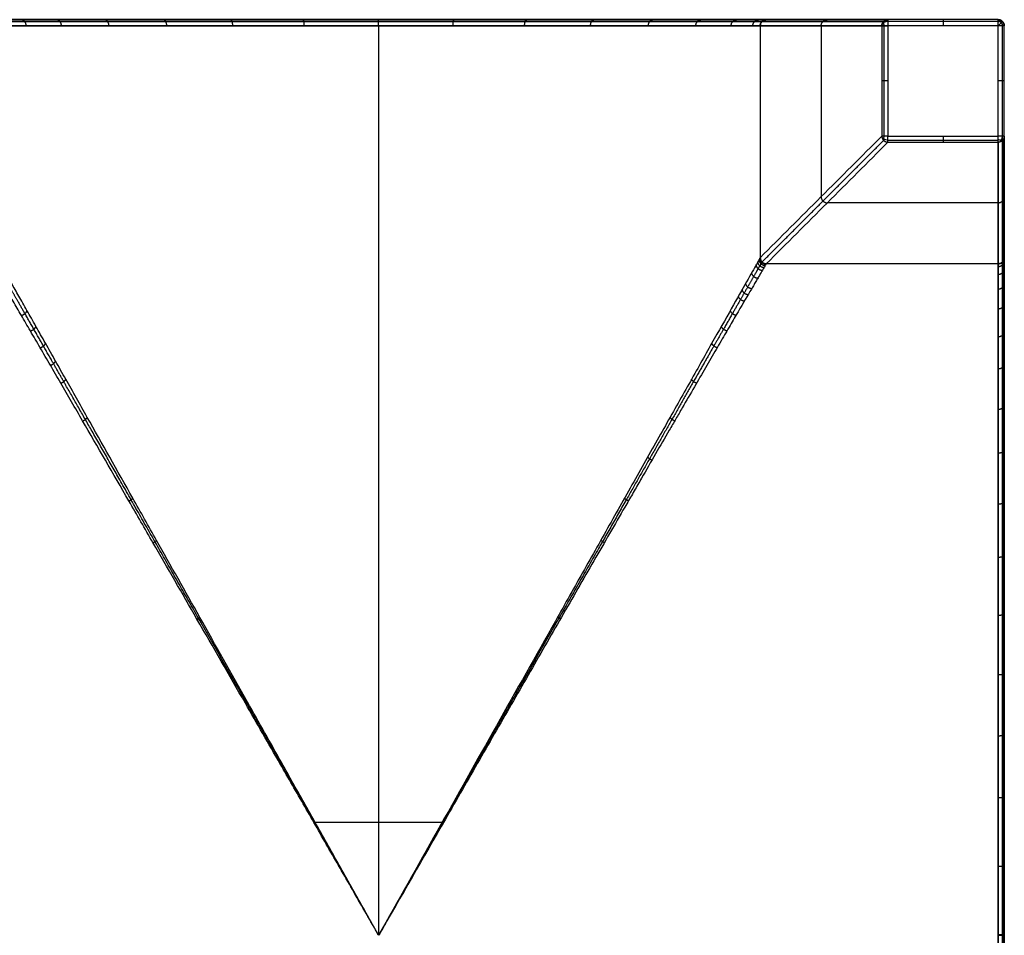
# Model space of a CAD drawing. Header units: millimetres. Extents: x -3311 to -2611, y -1698 to -1398.
# Tile 12 of 12: x -2773 to -2611, y -1548 to -1398. Entities that reach past the tile are written whole.
import ezdxf

# ---------------------------------------------------------------- set-up
doc = ezdxf.new("R2010")
doc.units = ezdxf.units.MM
doc.header["$MEASUREMENT"] = 0
doc.layers.add('Default', color=7, linetype='Continuous', true_color=0x000000)

msp = doc.modelspace()

# ---------------------------------------------------------------- linework, layer by layer
at = {"layer": 'Default'}
for p, q in [((-2612.25, -1398.6, 420), (-3310.25, -1398.6, 420)), ((-2630.32, -1398.6), (-2630.32, -1416.67)), ((-2612.25, -1398.6), (-2630.32, -1398.6)), ((-2612.25, -1696.6, 420), (-2612.25, -1398.6, 420)), ((-2612.25, -1416.67), (-2612.25, -1398.6)), ((-2630.32, -1416.67), (-2612.25, -1416.67))]:
    msp.add_line(p, q, dxfattribs=at)
at = {"layer": 'Default', "extrusion": (-0.035972, 0.021094, 0.99913)}
msp.add_arc((2547.07, -1565.76, 343.13), 1, 240.6043, 300.3652, dxfattribs=at)
at = {"layer": 'Default', "extrusion": (0.505838, 0.862628, 0)}
msp.add_arc((1578.71, 277.54, -2546.82), 0.968, 356.9845, 359.9791, dxfattribs=at)
at = {"layer": 'Default', "extrusion": (0, 0.725316, 0.688416)}
msp.add_arc((2630.32, 963.55, -1013.72), 1, 270, 352.9113, dxfattribs=at)
at = {"layer": 'Default', "extrusion": (0.720081, 0.477685, -0.50329)}
msp.add_arc((288.56, -1491.4, -2562.64), 1, 288.4659, 357.2593, dxfattribs=at)
at = {"layer": 'Default', "extrusion": (0.707107, 0, 0.707107)}
msp.add_arc((-1398.6, 1847.84, -1846.43), 1, 270, 0, dxfattribs=at)
at = {"layer": 'Default', "extrusion": (-0.503912, -0.503912, 0.701531)}
msp.add_arc((-858.17, -1691.02, 2315.06), 1, 54.9537, 125.0463, dxfattribs=at)
at = {"layer": 'Default', "extrusion": (-0.503912, 0.701531, 0.503912)}
msp.add_arc((2937.58, -194.68, 335.68), 1, 180.0045, 250.0972, dxfattribs=at)
at = {"layer": 'Default', "extrusion": (0.707107, -0.707107, 0)}
msp.add_arc((-2836.1, 419, -858.17), 1, 0, 90, dxfattribs=at)
at = {"layer": 'Default', "extrusion": (2.27374e-13, 1, 2.27374e-13)}
msp.add_arc((2612.25, 1, -1398.6), 1, 180, 270, dxfattribs=at)
at = {"layer": 'Default', "extrusion": (0, 0.749054, -0.662509)}
msp.add_arc((2630.32, -937.81, -1061.85), 1, 270, 352.6586, dxfattribs=at)
at = {"layer": 'Default', "extrusion": (0.720679, -0.459297, -0.519296)}
msp.add_arc((-2608.33, -755.63, -1245.46), 1, 186.7362, 251.685, dxfattribs=at)
at = {"layer": 'Default', "extrusion": (1, 4.88701e-13, -4.54746e-13)}
msp.add_arc((-1416.67, 1, -2630.32), 1, 184.1223, 270, dxfattribs=at)
at = {"layer": 'Default', "extrusion": (-9.09495e-13, 1, 4.1359e-25)}
msp.add_arc((2612.25, 1, -1416.67), 1, 180, 270, dxfattribs=at)
at = {"layer": 'Default', "extrusion": (0.477685, 0.720081, -0.50329)}
msp.add_arc((1393.68, -1320.06, -2268.45), 1, 182.7407, 251.5341, dxfattribs=at)
at = {"layer": 'Default', "extrusion": (0.725316, 0, 0.688416)}
msp.add_arc((-1416.67, 1799.04, -1893.99), 1, 187.0887, 270, dxfattribs=at)
at = {"layer": 'Default', "extrusion": (-0.036234, -0.036234, 0.998686)}
msp.add_arc((-858.16, -2871.83, 425.25), 1, 225.0375, 314.9625, dxfattribs=at)
at = {"layer": 'Default', "extrusion": (0.021106, -0.035993, 0.999129)}
msp.add_arc((-2980.09, 93.63, 273.87), 1, 239.6347, 299.3956, dxfattribs=at)
at = {"layer": 'Default', "extrusion": (-0.707104, 0.70711, 0)}
msp.add_arc((2889.84, 277.54, 858.16), 1, 354.1802, 359.9367, dxfattribs=at)
at = {"layer": 'Default', "extrusion": (0.862627, 0.50584, 0)}
msp.add_arc((82.12, 277.54, -2979.84), 0.968, 180.0494, 183.0165, dxfattribs=at)
at = {"layer": 'Default'}
for points, degree in [([(-2612.25, -1397.6, 419), (-2961.25, -1397.6, 419), (-3310.25, -1397.6, 419)], 2), ([(-2612.25, -1397.9, 419.71), (-2961.25, -1397.9, 419.71), (-3310.25, -1397.9, 419.71)], 2), ([(-2650.95, -1397.9, 277.49), (-2640.99, -1397.9, 139.22), (-2631.02, -1397.9, 0.95)], 2), ([(-2650.25, -1397.6, 277.54), (-2643.6, -1397.6, 185.36), (-2636.96, -1397.6, 93.18), (-2630.32, -1397.6, 1)], 3), ([(-2612.25, -1397.6, 210), (-2628.81, -1397.6, 210), (-2645.38, -1397.6, 210)], 2), ([(-2612.25, -1397.6, 1), (-2621.28, -1397.6, 1), (-2630.32, -1397.6, 1)], 2), ([(-2612.25, -1397.9, 0.29), (-2621.28, -1397.9, 0.29), (-2630.32, -1397.9, 0.29)], 2), ([(-2612.25, -1397.6, 419), (-2612.25, -1397.6, 210), (-2612.25, -1397.6, 1)], 2), ([(-2611.54, -1397.9, 419), (-2611.54, -1397.9, 210), (-2611.54, -1397.9, 1)], 2), ([(-2713.75, -1398.6, 340), (-2713.75, -1473.1, 340), (-2713.75, -1547.6, 340)], 2), ([(-2651.25, -1398.6, 277.54), (-2651.25, -1417.6, 277.54), (-2651.25, -1436.6, 277.54)], 2), ([(-2651.25, -1398.6, 277.5), (-2651.25, -1417.6, 277.5), (-2651.25, -1436.6, 277.5)], 2), ([(-2651.24, -1398.6, 277.46), (-2651.24, -1417.6, 277.46), (-2651.24, -1436.6, 277.46)], 2), ([(-2651.24, -1398.6, 277.46), (-2641.28, -1398.6, 139.2), (-2631.31, -1398.6, 0.93)], 2), ([(-2641.25, -1398.6, 138.75), (-2641.25, -1412.61, 138.75), (-2641.25, -1426.61, 138.75)], 2), ([(-2631.31, -1398.6, 0.93), (-2631.31, -1407.64, 0.93), (-2631.31, -1416.67, 0.93)], 2), ([(-2631, -1398.6, 0.27), (-2631, -1407.64, 0.27), (-2631, -1416.67, 0.27)], 2), ([(-2611.54, -1696.6, 419.71), (-2611.54, -1547.6, 419.71), (-2611.54, -1398.6, 419.71)], 2), ([(-2611.54, -1416.67, 0.29), (-2611.54, -1407.64, 0.29), (-2611.54, -1398.6, 0.29)], 2), ([(-2611.25, -1398.6, 419), (-2611.25, -1398.6, 210), (-2611.25, -1398.6, 1)], 2), ([(-2611.25, -1696.6, 419), (-2611.25, -1547.6, 419), (-2611.25, -1398.6, 419)], 2), ([(-2611.25, -1416.67, 1), (-2611.25, -1407.64, 1), (-2611.25, -1398.6, 1)], 2), ([(-2611.25, -1431.74, 210), (-2611.25, -1415.17, 210), (-2611.25, -1398.6, 210)], 2), ([(-2651.24, -1436.6, 277.46), (-2644.6, -1429.96, 185.29), (-2637.96, -1423.32, 93.11), (-2631.31, -1416.67, 0.93)], 3), ([(-2650.95, -1437.31, 277.43), (-2640.98, -1427.34, 139.17), (-2631.02, -1417.38, 0.9)], 2), ([(-2650.25, -1437.6, 277.46), (-2643.6, -1430.96, 185.29), (-2636.96, -1424.32, 93.11), (-2630.32, -1417.67, 0.93)], 3), ([(-2630.32, -1417.36, 0.27), (-2621.28, -1417.36, 0.27), (-2612.25, -1417.36, 0.27)], 2), ([(-2630.32, -1417.67, 0.93), (-2621.28, -1417.67, 0.93), (-2612.25, -1417.67, 0.93)], 2), ([(-2612.25, -1417.67, 0.93), (-2612.25, -1427.64, 139.2), (-2612.25, -1437.6, 277.46)], 2), ([(-2611.54, -1417.38, 0.95), (-2611.54, -1427.34, 139.22), (-2611.54, -1437.31, 277.49)], 2), ([(-2611.25, -1416.67, 1), (-2611.25, -1423.32, 93.18), (-2611.25, -1429.96, 185.36), (-2611.25, -1436.6, 277.54)], 3), ([(-2612.25, -1427.6, 138.75), (-2626.25, -1427.6, 138.75), (-2640.25, -1427.6, 138.75)], 2), ([(-2651.24, -1436.6, 277.46), (-2651.25, -1436.6, 277.49), (-2651.25, -1436.6, 277.51), (-2651.25, -1436.6, 277.54)], 3), ([(-2612.25, -1437.6, 277.54), (-2631.25, -1437.6, 277.54), (-2650.25, -1437.6, 277.54)], 2), ([(-2612.25, -1437.6, 277.46), (-2631.25, -1437.6, 277.46), (-2650.25, -1437.6, 277.46)], 2), ([(-2650.25, -1437.6, 277.54), (-2650.25, -1437.6, 277.51), (-2650.25, -1437.6, 277.49), (-2650.25, -1437.6, 277.46)], 3), ([(-2612.25, -1437.6, 277.5), (-2631.25, -1437.6, 277.5), (-2650.25, -1437.6, 277.5)], 2)]:
    msp.add_open_spline(points, degree=degree, dxfattribs=at)
for points, knots in [([(-2777.25, -1397.6, 277.51), (-2777.25, -1397.6, 281.66), (-2776.43, -1397.6, 289.96), (-2772.79, -1397.6, 301.95), (-2766.89, -1397.6, 313), (-2758.94, -1397.6, 322.69), (-2749.25, -1397.6, 330.64), (-2738.2, -1397.6, 336.55), (-2726.21, -1397.6, 340.18), (-2713.75, -1397.6, 341.41), (-2701.28, -1397.6, 340.18), (-2689.3, -1397.6, 336.55), (-2678.25, -1397.6, 330.64), (-2668.56, -1397.6, 322.69), (-2660.6, -1397.6, 313), (-2654.7, -1397.6, 301.95), (-2651.07, -1397.6, 289.97), (-2650.25, -1397.6, 281.68), (-2650.25, -1397.6, 277.54)], [0.00901, 0.00901, 0.00901, 0.00901, 12.461833, 24.923666, 37.398182, 49.872699, 62.347213, 74.821727, 87.283554, 99.745382, 112.207212, 124.669042, 137.143557, 149.618072, 162.092588, 174.567103, 187.028933, 199.454667, 199.454667, 199.454667, 199.454667]), ([(-2713.75, -1547.6, 340), (-2715.07, -1545.25, 340), (-2717.73, -1540.53, 339.92), (-2721.7, -1533.45, 339.53), (-2725.67, -1526.4, 338.9), (-2730.19, -1518.36, 337.87), (-2736.01, -1508.02, 336.05), (-2742.88, -1495.8, 333.01), (-2749.13, -1484.69, 329.17), (-2755.33, -1473.68, 324.36), (-2760.34, -1464.78, 319.45), (-2764.45, -1457.49, 314.14), (-2766.7, -1453.5, 310.74), (-2768.34, -1450.59, 307.98), (-2769.92, -1447.81, 304.98), (-2771.38, -1445.21, 301.76), (-2772.5, -1443.23, 298.88), (-2773.32, -1441.79, 296.45), (-2774.08, -1440.44, 293.91), (-2774.91, -1438.97, 290.59), (-2775.53, -1437.86, 287.1), (-2775.9, -1437.22, 284.22), (-2776.1, -1436.87, 282.02), (-2776.22, -1436.65, 279.78), (-2776.25, -1436.61, 278.28), (-2776.25, -1436.6, 277.54)], [0, 0, 0, 0, 8.15167, 16.306167, 24.456422, 32.61449, 44.240122, 60.61192, 75.816181, 84.328308, 101.375423, 109.950194, 114.238213, 118.6327, 123.060607, 127.501857, 131.945114, 134.174259, 136.443612, 140.962254, 145.471677, 147.733034, 150.006187, 152.297909, 154.579707, 154.579707, 154.579707, 154.579707]), ([(-2651.25, -1436.6, 277.54), (-2651.25, -1436.61, 280.08), (-2651.41, -1436.89, 282.7), (-2652.07, -1438.05, 287.93), (-2652.57, -1438.94, 290.54), (-2653.88, -1441.26, 295.63), (-2654.69, -1442.69, 298.11), (-2656.56, -1446, 302.84), (-2657.61, -1447.87, 305.09), (-2659.91, -1451.93, 309.33), (-2661.14, -1454.13, 311.33), (-2663.74, -1458.73, 315.06), (-2665.11, -1461.15, 316.81), (-2667.92, -1466.14, 320.05), (-2669.37, -1468.72, 321.56), (-2672.33, -1473.98, 324.36), (-2673.85, -1476.67, 325.65), (-2676.92, -1482.12, 328.03), (-2678.47, -1484.89, 329.13), (-2681.61, -1490.47, 331.14), (-2683.2, -1493.28, 332.06), (-2687.98, -1501.79, 334.56), (-2691.21, -1507.52, 335.89), (-2697.68, -1519.02, 337.99), (-2700.92, -1524.79, 338.76), (-2707.37, -1536.26, 339.76), (-2710.58, -1541.97, 340), (-2713.75, -1547.6, 340)], [0.044965, 0.044965, 0.044965, 0.044965, 9.705559, 9.705559, 19.366153, 19.366153, 29.026888, 29.026888, 38.687622, 38.687622, 48.348318, 48.348318, 58.009014, 58.009014, 67.669703, 67.669703, 77.330392, 77.330392, 86.991076, 86.991076, 96.651761, 96.651761, 115.9732, 115.9732, 135.294503, 135.294503, 154.615945, 154.615945, 154.615945, 154.615945]), ([(-2611.25, -1436.6, 277.54), (-2611.25, -1436.61, 279.44), (-2611.25, -1436.91, 283.26), (-2611.25, -1438.3, 289.11), (-2611.25, -1440.68, 294.95), (-2611.25, -1444.18, 300.89), (-2611.25, -1448.66, 306.56), (-2611.25, -1454.28, 312.12), (-2611.25, -1460.76, 317.27), (-2611.25, -1468.27, 322.11), (-2611.25, -1476.46, 326.42), (-2611.25, -1485.43, 330.26), (-2611.25, -1494.84, 333.51), (-2611.25, -1504.69, 336.18), (-2611.25, -1514.72, 338.26), (-2611.25, -1525.26, 339.81), (-2611.25, -1536.23, 340.78), (-2611.25, -1551.4, 341.22), (-2611.25, -1566.2, 340.36), (-2611.25, -1580.49, 338.26), (-2611.25, -1590.52, 336.18), (-2611.25, -1600.37, 333.51), (-2611.25, -1609.78, 330.26), (-2611.25, -1618.75, 326.42), (-2611.25, -1626.94, 322.11), (-2611.25, -1634.45, 317.27), (-2611.25, -1640.93, 312.12), (-2611.25, -1646.55, 306.56), (-2611.25, -1651.03, 300.89), (-2611.25, -1654.53, 294.95), (-2611.25, -1656.91, 289.11), (-2611.25, -1658.3, 283.26), (-2611.25, -1658.6, 279.44), (-2611.25, -1658.6, 277.54)], [0.036179, 0.036179, 0.036179, 0.036179, 5.746178, 11.492357, 18.042152, 24.591948, 32.128687, 39.665425, 48.284807, 56.904189, 66.460955, 76.01772, 86.164862, 96.312004, 106.600184, 116.888365, 128.260361, 139.632358, 162.376355, 172.664538, 182.952721, 193.099865, 203.247008, 212.803775, 222.360541, 230.979922, 239.599303, 247.13604, 254.672776, 261.222569, 267.772362, 273.518539, 279.228534, 279.228534, 279.228534, 279.228534]), ([(-2713.75, -1547.6, 340), (-2715.09, -1545.26, 340), (-2717.79, -1540.56, 339.91), (-2721.83, -1533.53, 339.53), (-2725.86, -1526.51, 338.88), (-2730.45, -1518.51, 337.84), (-2736.36, -1508.23, 336.01), (-2743.35, -1496.08, 332.94), (-2749.7, -1485.05, 329.06), (-2756, -1474.13, 324.22), (-2761.09, -1465.32, 319.27), (-2765.26, -1458.11, 313.94), (-2767.55, -1454.17, 310.53), (-2769.22, -1451.31, 307.77), (-2770.81, -1448.57, 304.77), (-2772.31, -1446.01, 301.55), (-2773.44, -1444.08, 298.69), (-2774.27, -1442.66, 296.26), (-2775.04, -1441.34, 293.75), (-2775.89, -1439.91, 290.45), (-2776.52, -1438.83, 286.99), (-2776.89, -1438.21, 284.15), (-2777.09, -1437.86, 281.97), (-2777.22, -1437.65, 279.76), (-2777.25, -1437.61, 278.28), (-2777.25, -1437.6, 277.54)], [0, 0, 0, 0, 8.15167, 16.306167, 24.456422, 32.61449, 44.240122, 60.61192, 75.816181, 84.328308, 101.375423, 109.950194, 114.238213, 118.6327, 123.060607, 127.501857, 131.945114, 134.174259, 136.443612, 140.962254, 145.471677, 147.733034, 150.006187, 152.297909, 154.579707, 154.579707, 154.579707, 154.579707]), ([(-2650.25, -1437.6, 277.54), (-2650.25, -1437.61, 278.54), (-2650.27, -1437.65, 279.54), (-2650.35, -1437.78, 281.05), (-2650.38, -1437.83, 281.56), (-2650.46, -1437.96, 282.58), (-2650.5, -1438.04, 283.09), (-2650.77, -1438.5, 285.72), (-2651.1, -1439.05, 287.79), (-2651.62, -1439.94, 290.32), (-2651.74, -1440.14, 290.84), (-2651.98, -1440.55, 291.88), (-2652.11, -1440.77, 292.4), (-2652.39, -1441.24, 293.44), (-2652.53, -1441.48, 293.96), (-2652.83, -1442, 294.99), (-2652.99, -1442.27, 295.51), (-2653.85, -1443.72, 298.18), (-2654.63, -1445.06, 300.22), (-2655.93, -1447.29, 303.16), (-2656.4, -1448.09, 304.15), (-2657.14, -1449.36, 305.61), (-2657.39, -1449.79, 306.1), (-2657.92, -1450.69, 307.07), (-2658.18, -1451.15, 307.55), (-2659.59, -1453.57, 310.01), (-2660.79, -1455.64, 311.85), (-2662.68, -1458.9, 314.47), (-2663.35, -1460.04, 315.34), (-2664.37, -1461.8, 316.61), (-2664.71, -1462.4, 317.03), (-2665.42, -1463.62, 317.86), (-2665.78, -1464.23, 318.27), (-2667.62, -1467.42, 320.34), (-2669.14, -1470.04, 321.87), (-2671.08, -1473.41, 323.65), (-2671.48, -1474.1, 324), (-2672.29, -1475.5, 324.7), (-2672.69, -1476.2, 325.05), (-2673.92, -1478.34, 326.06), (-2674.76, -1479.78, 326.72), (-2676.44, -1482.71, 327.97), (-2677.3, -1484.19, 328.58), (-2679.03, -1487.19, 329.74), (-2679.9, -1488.71, 330.3), (-2681.67, -1491.78, 331.36), (-2682.56, -1493.32, 331.87), (-2684.35, -1496.44, 332.84), (-2685.26, -1498.01, 333.3), (-2687.99, -1502.77, 334.61), (-2689.83, -1505.96, 335.38), (-2693.52, -1512.39, 336.74), (-2695.38, -1515.62, 337.33), (-2699.1, -1522.1, 338.33), (-2700.95, -1525.33, 338.73), (-2706.45, -1534.89, 339.69), (-2710.1, -1541.26, 340), (-2713.75, -1547.6, 340)], [0.057137, 0.057137, 0.057137, 0.057137, 3.09646, 3.09646, 4.642038, 4.642038, 6.209644, 6.209644, 12.761819, 12.761819, 14.476469, 14.476469, 16.226779, 16.226779, 18.01455, 18.01455, 19.841389, 19.841389, 27.562148, 27.562148, 31.688925, 31.688925, 33.816571, 33.816571, 35.987735, 35.987735, 45.085096, 45.085096, 49.885263, 49.885263, 52.340681, 52.340681, 54.83166, 54.83166, 65.136203, 65.136203, 67.78254, 67.78254, 70.454754, 70.454754, 75.87092, 75.87092, 81.370029, 81.370029, 86.938463, 86.938463, 92.562689, 92.562689, 98.229432, 98.229432, 109.644883, 109.644883, 121.081919, 121.081919, 132.450073, 132.450073, 154.615945, 154.615945, 154.615945, 154.615945])]:
    msp.add_open_spline(points, degree=3, knots=knots, dxfattribs=at)
for points, weights, degree, knots in [([(-2776.54, -1397.9, 277.51), (-2776.54, -1397.9, 281.61), (-2775.73, -1397.9, 289.83), (-2772.14, -1397.9, 301.68), (-2766.3, -1397.9, 312.61), (-2758.43, -1397.9, 322.19), (-2748.85, -1397.9, 330.05), (-2737.92, -1397.9, 335.89), (-2726.07, -1397.9, 339.48), (-2713.75, -1397.9, 340.7), (-2701.42, -1397.9, 339.48), (-2689.57, -1397.9, 335.89), (-2678.64, -1397.9, 330.05), (-2669.06, -1397.9, 322.19), (-2661.2, -1397.9, 312.61), (-2655.36, -1397.9, 301.68), (-2651.77, -1397.9, 289.83), (-2650.96, -1397.9, 281.63), (-2650.95, -1397.9, 277.54)], [0.853553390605, 0.853553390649, 0.853553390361, 0.853553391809, 0.853553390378, 0.853553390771, 0.853553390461, 0.853553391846, 0.853553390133, 0.853553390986, 0.853553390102, 0.853553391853, 0.853553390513, 0.853553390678, 0.853553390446, 0.853553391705, 0.853553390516, 0.85355339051, 0.853553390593], 3, [0.009027, 0.009027, 0.009027, 0.009027, 12.461833, 24.923666, 37.398182, 49.872699, 62.347213, 74.821727, 87.283554, 99.745382, 112.207212, 124.669042, 137.143557, 149.618072, 162.092588, 174.567103, 187.028933, 199.454649, 199.454649, 199.454649, 199.454649]), ([(-2776.25, -1398.6, 277.51), (-2776.24, -1398.6, 340), (-2713.75, -1398.6, 340), (-2651.28, -1398.6, 340), (-2651.25, -1398.6, 277.54)], [0.999941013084, 0.707136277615, 1, 0.707224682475, 0.999764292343], 2, [0.010045, 0.010045, 0.010045, 99.745393, 99.745393, 199.450635, 199.450635, 199.450635]), ([(-2713.75, -1547.6, 340), (-2715.08, -1545.25, 340), (-2717.76, -1540.54, 339.91), (-2721.77, -1533.49, 339.53), (-2725.77, -1526.45, 338.88), (-2730.33, -1518.43, 337.84), (-2736.2, -1508.1, 336), (-2743.13, -1495.9, 332.92), (-2749.42, -1484.84, 329.05), (-2755.66, -1473.87, 324.19), (-2760.7, -1465.02, 319.21), (-2764.8, -1457.84, 313.91), (-2767.05, -1453.89, 310.51), (-2768.69, -1451.02, 307.73), (-2770.26, -1448.27, 304.73), (-2771.72, -1445.71, 301.51), (-2772.83, -1443.78, 298.64), (-2773.64, -1442.36, 296.23), (-2774.4, -1441.04, 293.7), (-2775.22, -1439.61, 290.41), (-2775.84, -1438.53, 286.96), (-2776.19, -1437.91, 284.12), (-2776.39, -1437.57, 281.95), (-2776.51, -1437.36, 279.75), (-2776.54, -1437.31, 278.27), (-2776.54, -1437.31, 277.54)], [1, 0.999999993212, 0.99977609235, 0.998764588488, 0.997064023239, 0.994311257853, 0.989417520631, 0.981133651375, 0.970461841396, 0.956852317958, 0.942649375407, 0.927135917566, 0.917254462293, 0.909290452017, 0.900808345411, 0.891976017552, 0.884499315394, 0.878587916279, 0.872780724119, 0.86596256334, 0.8603389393, 0.856941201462, 0.855024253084, 0.853832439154, 0.853557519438, 0.853553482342], 3, [0, 0, 0, 0, 8.15167, 16.306167, 24.456422, 32.61449, 44.240122, 60.61192, 75.816181, 84.328308, 101.375423, 109.950194, 114.238213, 118.6327, 123.060607, 127.501857, 131.945114, 134.174259, 136.443612, 140.962254, 145.471677, 147.733034, 150.006187, 152.297909, 154.579707, 154.579707, 154.579707, 154.579707]), ([(-2650.95, -1437.31, 277.54), (-2650.95, -1437.31, 278.27), (-2650.98, -1437.36, 279.75), (-2651.1, -1437.57, 281.95), (-2651.3, -1437.91, 284.12), (-2651.66, -1438.53, 286.96), (-2652.27, -1439.61, 290.41), (-2653.09, -1441.04, 293.7), (-2653.85, -1442.36, 296.23), (-2654.66, -1443.78, 298.64), (-2655.77, -1445.71, 301.51), (-2657.23, -1448.27, 304.73), (-2659.31, -1451.9, 308.69), (-2662.08, -1456.76, 313.11), (-2665.64, -1462.99, 317.72), (-2669.34, -1469.49, 321.73), (-2673.15, -1476.19, 325.22), (-2678.07, -1484.84, 329.04), (-2684.36, -1495.9, 332.92), (-2691.3, -1508.1, 336), (-2697.17, -1518.43, 337.84), (-2701.72, -1526.45, 338.88), (-2705.73, -1533.49, 339.53), (-2709.73, -1540.54, 339.91), (-2712.41, -1545.25, 340), (-2713.75, -1547.6, 340)], [0.85355348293, 0.853557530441, 0.853832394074, 0.855024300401, 0.856941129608, 0.860339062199, 0.865962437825, 0.872780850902, 0.878587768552, 0.88449932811, 0.891976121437, 0.900808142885, 0.912035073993, 0.924858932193, 0.938228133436, 0.94976520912, 0.959698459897, 0.970461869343, 0.981133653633, 0.989417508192, 0.99431127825, 0.997064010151, 0.998764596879, 0.999776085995, 0.999999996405, 1], 3, [0.036185, 0.036185, 0.036185, 0.036185, 2.318036, 4.609758, 6.882911, 9.144268, 13.653691, 18.172333, 20.441686, 22.670831, 27.114088, 31.555339, 35.983245, 44.665751, 53.240522, 61.765907, 70.287637, 78.799764, 94.004025, 110.375823, 122.001455, 130.159523, 138.309778, 146.464275, 154.615945, 154.615945, 154.615945, 154.615945]), ([(-2612.25, -1437.6, 277.54), (-2612.25, -1437.67, 340), (-2612.25, -1547.6, 340), (-2612.25, -1657.54, 340), (-2612.25, -1657.6, 277.54)], [0.999766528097, 0.707223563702, 1, 0.707223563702, 0.999766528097], 2, [0.055674, 0.055674, 0.055674, 139.632358, 139.632358, 279.209041, 279.209041, 279.209041]), ([(-2611.54, -1437.31, 277.54), (-2611.54, -1437.31, 279.4), (-2611.54, -1437.61, 283.15), (-2611.54, -1438.98, 288.89), (-2611.54, -1441.32, 294.63), (-2611.54, -1444.77, 300.48), (-2611.54, -1449.19, 306.08), (-2611.54, -1454.75, 311.59), (-2611.54, -1461.17, 316.69), (-2611.54, -1468.63, 321.5), (-2611.54, -1476.76, 325.78), (-2611.54, -1485.69, 329.6), (-2611.54, -1495.05, 332.83), (-2611.54, -1504.85, 335.49), (-2611.54, -1514.84, 337.56), (-2611.54, -1525.34, 339.11), (-2611.54, -1536.27, 340.07), (-2611.54, -1551.38, 340.51), (-2611.54, -1566.13, 339.66), (-2611.54, -1580.37, 337.56), (-2611.54, -1590.36, 335.49), (-2611.54, -1600.16, 332.83), (-2611.54, -1609.52, 329.6), (-2611.54, -1618.45, 325.78), (-2611.54, -1626.58, 321.5), (-2611.54, -1634.04, 316.69), (-2611.54, -1640.46, 311.59), (-2611.54, -1646.02, 306.08), (-2611.54, -1650.44, 300.48), (-2611.54, -1653.89, 294.63), (-2611.54, -1656.23, 288.89), (-2611.54, -1657.6, 283.15), (-2611.54, -1657.9, 279.4), (-2611.54, -1657.9, 277.54)], [0.853553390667, 0.853553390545, 0.85355339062, 0.85355339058, 0.8535533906, 0.853553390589, 0.853553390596, 0.853553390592, 0.853553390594, 0.853553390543, 0.853553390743, 0.853553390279, 0.853553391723, 0.853553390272, 0.853553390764, 0.853553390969, 0.853553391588, 0.853553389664, 0.853553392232, 0.853553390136, 0.853553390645, 0.853553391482, 0.853553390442, 0.853553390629, 0.853553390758, 0.853553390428, 0.853553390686, 0.853553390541, 0.853553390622, 0.853553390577, 0.853553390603, 0.853553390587, 0.853553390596, 0.853553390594], 3, [0.036209, 0.036209, 0.036209, 0.036209, 5.746179, 11.492358, 18.042154, 24.591949, 32.128688, 39.665426, 48.284808, 56.90419, 66.460955, 76.017721, 86.164862, 96.312004, 106.600185, 116.888365, 128.260362, 139.632358, 162.376355, 172.664538, 182.952721, 193.099864, 203.247008, 212.803774, 222.36054, 230.979921, 239.599302, 247.136039, 254.672775, 261.222568, 267.772361, 273.518538, 279.228505, 279.228505, 279.228505, 279.228505]), ([(-2703.34, -1529.1, 339.13), (-2708.51, -1529.1, 340), (-2713.75, -1529.1, 340), (-2718.98, -1529.1, 340), (-2724.15, -1529.1, 339.13)], [0.940589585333, 0.966452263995, 1, 0.966452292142, 0.940589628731], 2, [515.149704, 515.149704, 515.149704, 526.394558, 526.394558, 537.639402, 537.639402, 537.639402])]:
    msp.add_rational_spline(points, weights, degree=degree, knots=knots, dxfattribs=at)
for points, weights in [([(-2771.49, -1398.6, 301.41), (-2771.49, -1397.6, 301.41), (-2772.42, -1397.6, 301.79)], [1, 0.707106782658, 1]), ([(-2765.72, -1398.6, 312.22), (-2765.72, -1397.6, 312.22), (-2766.55, -1397.6, 312.77)], [1, 0.707106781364, 1]), ([(-2757.94, -1398.6, 321.69), (-2757.94, -1397.6, 321.69), (-2758.65, -1397.6, 322.4)], [1, 0.707106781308, 1]), ([(-2748.46, -1398.6, 329.47), (-2748.46, -1397.6, 329.47), (-2749.02, -1397.6, 330.3)], [1, 0.707106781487, 1]), ([(-2737.65, -1398.6, 335.25), (-2737.65, -1397.6, 335.25), (-2738.04, -1397.6, 336.17)], [1, 0.70710678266, 1]), ([(-2725.93, -1398.6, 338.8), (-2725.93, -1397.6, 338.8), (-2726.13, -1397.6, 339.78)], [1, 0.707106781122, 1]), ([(-2713.75, -1398.6, 340), (-2713.75, -1397.6, 340), (-2713.75, -1397.6, 341)], [1, 0.707106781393, 1]), ([(-2701.56, -1398.6, 338.8), (-2701.56, -1397.6, 338.8), (-2701.36, -1397.6, 339.78)], [1, 0.707106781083, 1]), ([(-2689.84, -1398.6, 335.25), (-2689.84, -1397.6, 335.25), (-2689.46, -1397.6, 336.17)], [1, 0.707106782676, 1]), ([(-2679.03, -1398.6, 329.47), (-2679.03, -1397.6, 329.47), (-2678.47, -1397.6, 330.3)], [1, 0.707106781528, 1]), ([(-2669.55, -1398.6, 321.69), (-2669.55, -1397.6, 321.69), (-2668.85, -1397.6, 322.4)], [1, 0.707106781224, 1]), ([(-2661.78, -1398.6, 312.22), (-2661.78, -1397.6, 312.22), (-2660.94, -1397.6, 312.77)], [1, 0.707106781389, 1]), ([(-2656, -1398.6, 301.41), (-2656, -1397.6, 301.41), (-2655.08, -1397.6, 301.79)], [1, 0.707106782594, 1]), ([(-2652.45, -1398.6, 289.69), (-2652.45, -1397.6, 289.69), (-2651.47, -1397.6, 289.88)], [1, 0.707106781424, 1]), ([(-2651.25, -1398.6, 277.54), (-2651.25, -1397.6, 277.54), (-2650.25, -1397.6, 277.54)], [1, 0.707106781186, 1]), ([(-2650.25, -1397.6, 277.54), (-2651.24, -1397.6, 277.46), (-2651.24, -1398.6, 277.46)], [1, 0.707106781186, 1]), ([(-2641.25, -1398.6, 138.75), (-2641.25, -1397.6, 138.75), (-2640.25, -1397.6, 138.82)], [1, 0.707106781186, 1]), ([(-2631.31, -1398.6, 0.93), (-2631.31, -1397.6, 0.93), (-2630.32, -1397.6, 1)], [1, 0.707106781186, 1]), ([(-2630.32, -1397.6, 1), (-2630.32, -1397.6), (-2630.32, -1398.6)], [1, 0.707106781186, 1]), ([(-2621.25, -1397.6, 1), (-2621.25, -1397.6), (-2621.25, -1398.6)], [1, 0.707106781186, 1]), ([(-2611.25, -1398.6, 1), (-2611.25, -1397.6, 1), (-2612.25, -1397.6, 1)], [1, 0.707106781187, 1]), ([(-2612.25, -1397.6, 419), (-2611.25, -1397.6, 419), (-2611.25, -1398.6, 419)], [1, 0.707106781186, 1]), ([(-2612.25, -1398.6), (-2612.25, -1397.6), (-2612.25, -1397.6, 1)], [1, 0.707106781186, 1]), ([(-2612.25, -1398.6, 420), (-2612.25, -1397.6, 420), (-2612.25, -1397.6, 419)], [1, 0.707106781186, 1]), ([(-2611.25, -1398.6, 210), (-2611.25, -1397.6, 210), (-2612.25, -1397.6, 210)], [1, 0.707106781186, 1]), ([(-2651.24, -1398.6, 277.46), (-2651.25, -1398.6, 277.5), (-2651.25, -1398.6, 277.54)], [1, 0.999363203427, 1]), ([(-2631.31, -1398.6, 0.93), (-2631.25, -1398.6), (-2630.32, -1398.6)], [1, 0.732081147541, 1]), ([(-2611.25, -1398.6, 419), (-2611.25, -1398.6, 420), (-2612.25, -1398.6, 420)], [1, 0.707106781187, 1]), ([(-2630.32, -1407.6), (-2631.25, -1407.6), (-2631.31, -1407.6, 0.93)], [1, 0.732081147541, 1]), ([(-2611.25, -1407.6, 1), (-2611.25, -1407.6), (-2612.25, -1407.6)], [1, 0.707106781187, 1]), ([(-2651.24, -1417.58, 277.46), (-2651.25, -1417.58, 277.5), (-2651.25, -1417.58, 277.54)], [1, 0.999363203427, 1]), ([(-2630.32, -1416.67), (-2631.25, -1416.67), (-2631.31, -1416.67, 0.93)], [1, 0.732081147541, 1]), ([(-2631.31, -1416.67, 0.93), (-2631.31, -1417.67, 0.86), (-2630.32, -1417.67, 0.93)], [1, 0.708931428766, 1]), ([(-2621.25, -1416.67), (-2621.25, -1417.6), (-2621.25, -1417.67, 0.93)], [1, 0.732081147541, 1]), ([(-2611.25, -1416.67, 1), (-2611.25, -1417.67, 0.93), (-2612.25, -1417.67, 0.93)], [1, 0.707106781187, 1]), ([(-2612.25, -1417.67, 0.93), (-2612.25, -1417.6), (-2612.25, -1416.67)], [1, 0.732081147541, 1]), ([(-2641.25, -1426.61, 138.82), (-2641.25, -1427.6, 138.75), (-2640.25, -1427.61, 138.82)], [1, 0.708931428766, 1]), ([(-2612.25, -1427.6, 138.65), (-2611.25, -1427.6, 138.65), (-2611.25, -1426.6, 138.72)], [1, 0.707106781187, 1]), ([(-2650.62, -1438.23, 284.14), (-2651.59, -1438.21, 284.04), (-2651.61, -1437.25, 284.22)], [1, 0.714105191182, 1]), ([(-2650.41, -1437.89, 281.97), (-2651.4, -1437.88, 281.9), (-2651.41, -1436.89, 282.02)], [1, 0.710300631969, 1]), ([(-2650.29, -1437.68, 279.75), (-2651.29, -1437.67, 279.72), (-2651.29, -1436.68, 279.78)], [1, 0.70792313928, 1]), ([(-2651.25, -1436.6, 277.54), (-2651.25, -1437.6, 277.53), (-2650.25, -1437.6, 277.54)], [1, 0.70710696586, 1]), ([(-2650.25, -1437.6, 277.46), (-2651.24, -1437.6, 277.39), (-2651.24, -1436.6, 277.46)], [1, 0.708931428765, 1]), ([(-2611.25, -1436.6, 277.54), (-2611.25, -1437.6, 277.54), (-2612.25, -1437.6, 277.54)], [1, 0.707106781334, 1]), ([(-2612.25, -1437.6, 277.46), (-2611.25, -1437.6, 277.46), (-2611.25, -1436.6, 277.54)], [1, 0.707106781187, 1]), ([(-2612.25, -1438.04, 283.07), (-2611.25, -1438.04, 283.07), (-2611.25, -1437.05, 283.22)], [1, 0.70710678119, 1]), ([(-2650.89, -1438.7, 286.28), (-2651.85, -1438.66, 286.15), (-2651.88, -1437.73, 286.38)], [1, 0.719173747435, 1]), ([(-2631.22, -1437.6, 277.54), (-2631.22, -1437.6, 277.5), (-2631.22, -1437.6, 277.46)], [1, 0.999370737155, 1]), ([(-2612.25, -1437.6, 277.54), (-2612.25, -1437.6, 277.5), (-2612.25, -1437.6, 277.46)], [1, 0.999370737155, 1]), ([(-2612.25, -1439.32, 288.51), (-2611.25, -1439.32, 288.51), (-2611.25, -1438.37, 288.81)], [1, 0.707106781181, 1]), ([(-2651.65, -1439.98, 290.42), (-2652.56, -1439.92, 290.25), (-2652.63, -1439.04, 290.56)], [1, 0.732390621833, 1]), ([(-2653.23, -1442.68, 296.27), (-2654.07, -1442.57, 296.06), (-2654.19, -1441.81, 296.45)], [1, 0.757266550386, 1]), ([(-2652.65, -1441.69, 294.37), (-2653.51, -1441.59, 294.17), (-2653.61, -1440.79, 294.53)], [1, 0.748520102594, 1]), ([(-2612.25, -1441.72, 294.43), (-2611.25, -1441.72, 294.43), (-2611.25, -1440.82, 294.88)], [1, 0.70710678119, 1]), ([(-2653.85, -1443.74, 298.08), (-2654.66, -1443.61, 297.87), (-2654.8, -1442.88, 298.27)], [1, 0.766088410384, 1]), ([(-2772.28, -1446.05, 301.52), (-2771.53, -1445.9, 301.31), (-2771.36, -1445.25, 301.72)], [1, 0.783913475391, 1]), ([(-2655.21, -1446.05, 301.52), (-2655.96, -1445.9, 301.31), (-2656.13, -1445.25, 301.72)], [1, 0.783913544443, 1]), ([(-2612.25, -1444.96, 299.96), (-2611.25, -1444.96, 299.96), (-2611.25, -1444.13, 300.53)], [1, 0.707106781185, 1]), ([(-2770.79, -1448.6, 304.74), (-2770.1, -1448.43, 304.54), (-2769.9, -1447.84, 304.95)], [1, 0.801527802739, 1]), ([(-2656.7, -1448.6, 304.74), (-2657.4, -1448.43, 304.54), (-2657.6, -1447.84, 304.95)], [1, 0.801528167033, 1]), ([(-2612.25, -1449.52, 305.79), (-2611.25, -1449.52, 305.79), (-2611.25, -1448.77, 306.46)], [1, 0.707106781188, 1]), ([(-2769.2, -1451.34, 307.74), (-2768.55, -1451.16, 307.56), (-2768.33, -1450.62, 307.95)], [1, 0.818481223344, 1]), ([(-2658.29, -1451.34, 307.74), (-2658.95, -1451.16, 307.56), (-2659.17, -1450.62, 307.95)], [1, 0.818482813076, 1]), ([(-2767.53, -1454.22, 310.53), (-2766.92, -1454.03, 310.35), (-2766.68, -1453.54, 310.73)], [1, 0.834483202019, 1]), ([(-2612.25, -1454.77, 311.03), (-2611.25, -1454.77, 311.03), (-2611.25, -1454.11, 311.77)], [1, 0.707106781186, 1]), ([(-2765.82, -1457.15, 313.07), (-2765.25, -1456.96, 312.91), (-2765, -1456.52, 313.27)], [1, 0.849208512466, 1]), ([(-2661.67, -1457.15, 313.07), (-2662.24, -1456.96, 312.91), (-2662.49, -1456.52, 313.27)], [1, 0.849208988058, 1]), ([(-2612.25, -1461.42, 316.34), (-2611.25, -1461.42, 316.34), (-2611.25, -1460.84, 317.15)], [1, 0.707106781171, 1]), ([(-2762.24, -1463.33, 317.66), (-2761.74, -1463.13, 317.53), (-2761.48, -1462.77, 317.85)], [1, 0.87592125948, 1]), ([(-2665.25, -1463.33, 317.66), (-2665.75, -1463.13, 317.53), (-2666.01, -1462.77, 317.85)], [1, 0.875920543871, 1]), ([(-2668.98, -1469.77, 321.67), (-2669.42, -1469.58, 321.56), (-2669.68, -1469.28, 321.83)], [1, 0.899008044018, 1]), ([(-2612.25, -1468.58, 320.97), (-2611.25, -1468.58, 320.97), (-2611.25, -1468.07, 321.84)], [1, 0.707106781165, 1]), ([(-2754.66, -1476.44, 325.16), (-2754.28, -1476.27, 325.08), (-2754.02, -1476.01, 325.3)], [1, 0.918937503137, 1]), ([(-2672.83, -1476.44, 325.16), (-2673.21, -1476.27, 325.07), (-2673.48, -1476.01, 325.3)], [1, 0.918937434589, 1]), ([(-2612.25, -1476.94, 325.4), (-2611.25, -1476.94, 325.4), (-2611.25, -1476.51, 326.3)], [1, 0.707106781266, 1]), ([(-2750.72, -1483.28, 328.2), (-2750.39, -1483.12, 328.13), (-2750.14, -1482.9, 328.31)], [1, 0.936041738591, 1]), ([(-2676.77, -1483.28, 328.2), (-2677.11, -1483.12, 328.13), (-2677.36, -1482.9, 328.31)], [1, 0.936041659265, 1]), ([(-2612.25, -1485.65, 329.14), (-2611.25, -1485.65, 329.14), (-2611.25, -1485.29, 330.08)], [1, 0.707106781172, 1]), ([(-2612.25, -1495.17, 332.44), (-2611.25, -1495.17, 332.44), (-2611.25, -1494.88, 333.4)], [1, 0.707106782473, 1]), ([(-2743.51, -1495.81, 332.64), (-2743.25, -1495.67, 332.6), (-2743.04, -1495.52, 332.71)], [1, 0.960555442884, 1]), ([(-2683.98, -1495.81, 332.64), (-2684.24, -1495.67, 332.6), (-2684.45, -1495.52, 332.71)], [1, 0.960555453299, 1]), ([(-2612.25, -1504.9, 335.1), (-2611.25, -1504.9, 335.1), (-2611.25, -1504.66, 336.07)], [1, 0.707106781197, 1]), ([(-2735.58, -1509.59, 336.15), (-2735.4, -1509.5, 336.13), (-2735.23, -1509.39, 336.19)], [1, 0.979575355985, 1]), ([(-2691.91, -1509.59, 336.15), (-2692.09, -1509.5, 336.13), (-2692.26, -1509.39, 336.19)], [1, 0.979575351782, 1]), ([(-2612.25, -1514.91, 337.18), (-2611.25, -1514.91, 337.18), (-2611.25, -1514.74, 338.16)], [1, 0.70710678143, 1]), ([(-2729.88, -1519.51, 337.93), (-2729.75, -1519.44, 337.92), (-2729.63, -1519.36, 337.95)], [1, 0.989058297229, 1]), ([(-2697.61, -1519.51, 337.93), (-2697.74, -1519.44, 337.92), (-2697.87, -1519.36, 337.95)], [1, 0.989058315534, 1]), ([(-2612.25, -1525.03, 338.67), (-2611.25, -1525.03, 338.67), (-2611.25, -1524.91, 339.66)], [1, 0.707106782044, 1]), ([(-2725.86, -1526.51, 338.84), (-2725.76, -1526.46, 338.83), (-2725.67, -1526.4, 338.85)], [1, 0.993892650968, 1]), ([(-2701.63, -1526.51, 338.84), (-2701.73, -1526.46, 338.83), (-2701.82, -1526.4, 338.85)], [1, 0.993892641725, 1]), ([(-2721.83, -1533.53, 339.49), (-2721.77, -1533.49, 339.48), (-2721.7, -1533.46, 339.49)], [1, 0.997299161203, 1]), ([(-2705.66, -1533.53, 339.49), (-2705.73, -1533.49, 339.48), (-2705.79, -1533.46, 339.49)], [1, 0.99729916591, 1]), ([(-2612.25, -1536.3, 339.67), (-2611.25, -1536.3, 339.67), (-2611.25, -1536.24, 340.67)], [1, 0.707106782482, 1]), ([(-2717.79, -1540.56, 339.87), (-2717.76, -1540.55, 339.87), (-2717.73, -1540.53, 339.87)], [1, 0.999327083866, 1]), ([(-2709.7, -1540.56, 339.87), (-2709.74, -1540.55, 339.87), (-2709.77, -1540.53, 339.87)], [1, 0.999327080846, 1]), ([(-2611.25, -1547.5, 419), (-2611.25, -1547.5, 420), (-2612.25, -1547.5, 420)], [1, 0.707106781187, 1]), ([(-2612.25, -1547.6, 340), (-2611.25, -1547.6, 340), (-2611.25, -1547.6, 341)], [1, 0.70710678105, 1])]:
    msp.add_rational_spline(points, weights, degree=2, dxfattribs=at)

doc.saveas('drawing.dxf')
